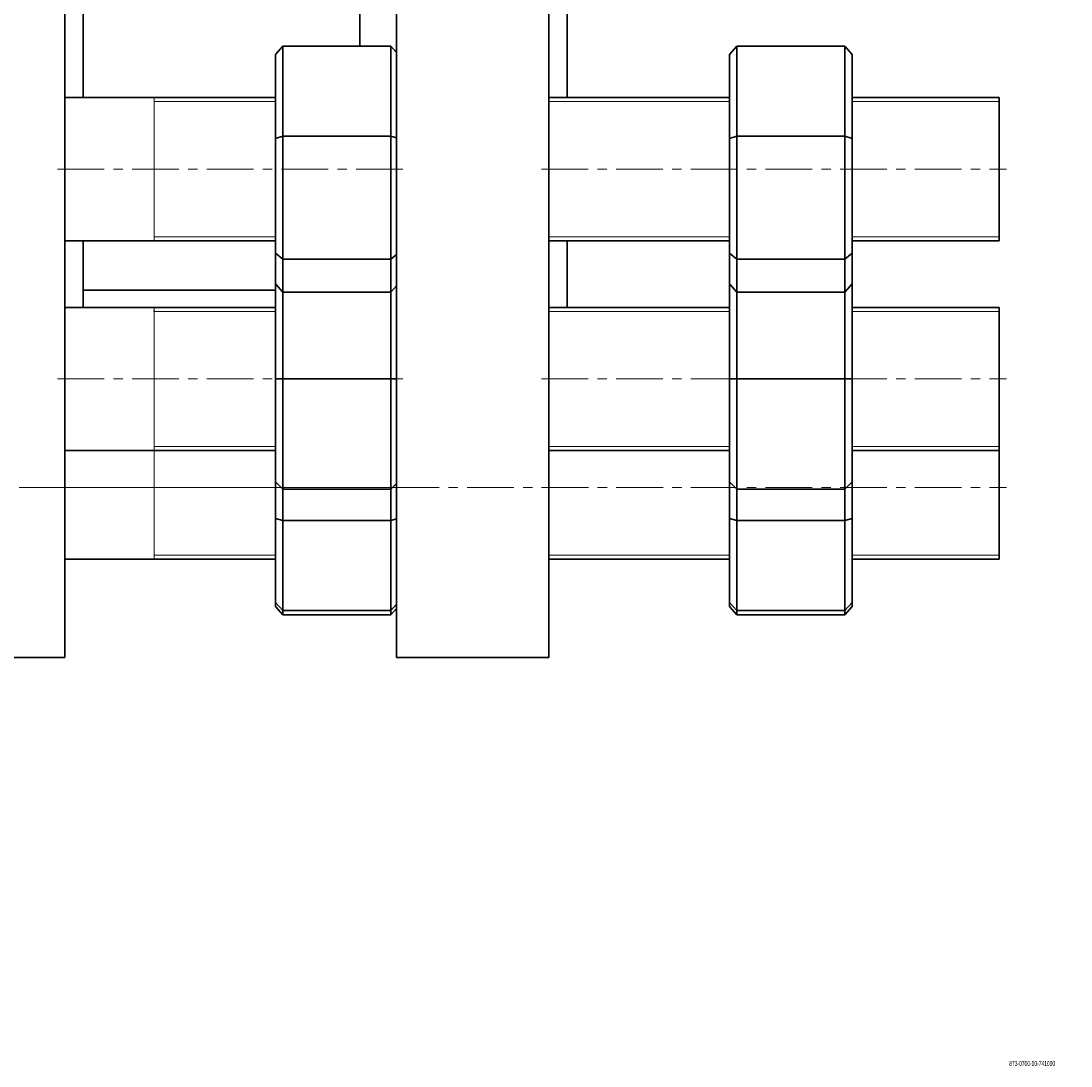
# Model space of a CAD drawing. Header units: millimetres. Extents: x -562 to 1075, y 1 to 1072.
# Tile 2 of 6: x -264 to 21, y 1 to 286. Entities that reach past the tile are written whole.
import ezdxf

# ---------------------------------------------------------------- set-up
doc = ezdxf.new("R2010")
doc.units = ezdxf.units.MM
doc.linetypes.add('CENTERX2', pattern=[20.32, 12.7, -2.54, 2.54, -2.54])
doc.layers.add('NOTE', color=7, linetype='Continuous')
doc.layers.add('SLD-0', color=179, linetype='Continuous')
doc.styles.add('SLDTEXTSTYLE0', font='TXT', dxfattribs={"width": 0.605})

msp = doc.modelspace()

# ---------------------------------------------------------------- linework, layer by layer
at = {"color": 7, "linetype": 'Continuous', "lineweight": 35}
for p, q in [((-252.38, 112.47), (-252.38, 592.47)), ((-162.13, 112.47), (-162.13, 592.47)), ((-120.63, 112.47), (-120.63, 592.47)), ((-247.38, 264.88), (-247.38, 306.64)), ((-115.63, 264.88), (-115.63, 306.64)), ((-172.13, 278.84), (-172.13, 291.5)), ((-193.07, 278.84), (-195.07, 276.61)), ((-193.07, 278.84), (-193.07, 254.35)), ((-163.67, 278.84), (-193.07, 278.84)), ((-163.67, 254.35), (-163.67, 278.84)), ((-162.13, 277.12), (-163.67, 278.84)), ((-69.53, 278.84), (-71.53, 276.61)), ((-69.53, 278.84), (-69.53, 254.35)), ((-40.13, 278.84), (-69.53, 278.84)), ((-40.13, 254.35), (-40.13, 278.84)), ((-38.13, 276.61), (-40.13, 278.84)), ((-195.07, 253.75), (-195.07, 276.61)), ((-71.53, 253.75), (-71.53, 276.61)), ((-38.13, 276.61), (-38.13, 253.75)), ((-38.06, 265.93), (-38.13, 265.93)), ((-195.07, 264.88), (-252.38, 264.88)), ((-71.53, 264.88), (-120.63, 264.88)), ((1.87, 264.88), (-38.13, 264.88)), ((1.87, 225.88), (1.87, 264.88)), ((-195.07, 253.75), (-193.07, 254.35)), ((-195.07, 222.52), (-195.07, 253.75)), ((-193.07, 254.35), (-193.07, 220.89)), ((-163.67, 254.35), (-193.07, 254.35)), ((-163.67, 220.89), (-163.67, 254.35)), ((-162.13, 253.88), (-163.67, 254.35)), ((-71.53, 253.75), (-69.53, 254.35)), ((-71.53, 222.52), (-71.53, 253.75)), ((-40.13, 254.35), (-69.53, 254.35)), ((-69.53, 254.35), (-69.53, 220.89)), ((-40.13, 220.89), (-40.13, 254.35)), ((-38.13, 253.75), (-40.13, 254.35)), ((-38.13, 253.75), (-38.13, 222.52)), ((-252.38, 225.88), (-195.07, 225.88)), ((-247.38, 207.78), (-247.38, 225.88)), ((-120.63, 225.88), (-71.53, 225.88)), ((-115.63, 207.78), (-115.63, 225.88)), ((-38.13, 225.88), (1.87, 225.88)), ((-195.07, 222.52), (-193.07, 220.89)), ((-195.07, 214.15), (-195.07, 222.52)), ((-163.67, 220.89), (-193.07, 220.89)), ((-193.07, 220.89), (-193.07, 211.92)), ((-163.67, 220.89), (-162.13, 222.15)), ((-163.67, 211.92), (-163.67, 220.89)), ((-71.53, 222.52), (-69.53, 220.89)), ((-71.53, 214.15), (-71.53, 222.52)), ((-40.13, 220.89), (-69.53, 220.89)), ((-69.53, 220.89), (-69.53, 211.92)), ((-40.13, 220.89), (-38.13, 222.52)), ((-40.13, 211.92), (-40.13, 220.89)), ((-38.13, 222.52), (-38.13, 214.15)), ((-247.38, 212.47), (-195.07, 212.47)), ((-195.07, 214.15), (-193.07, 211.92)), ((-195.07, 188.28), (-195.07, 214.15)), ((-163.67, 211.92), (-193.07, 211.92)), ((-193.07, 211.92), (-193.07, 188.28)), ((-163.67, 211.92), (-162.13, 213.64)), ((-163.67, 188.28), (-163.67, 211.92)), ((-71.53, 214.15), (-69.53, 211.92)), ((-71.53, 188.28), (-71.53, 214.15)), ((-40.13, 211.92), (-69.53, 211.92)), ((-69.53, 211.92), (-69.53, 188.28)), ((-40.13, 211.92), (-38.13, 214.15)), ((-40.13, 188.28), (-40.13, 211.92)), ((-38.13, 214.15), (-38.13, 188.28)), ((-195.07, 207.78), (-252.38, 207.78)), ((-71.53, 207.78), (-120.63, 207.78)), ((1.87, 207.78), (-38.13, 207.78)), ((1.87, 168.78), (1.87, 207.78)), ((-195.07, 188.28), (-193.07, 188.28)), ((-195.07, 160.28), (-195.07, 188.28)), ((-193.07, 188.28), (-193.07, 158.28)), ((-163.67, 188.28), (-193.07, 188.28)), ((-163.67, 158.28), (-163.67, 188.28)), ((-162.13, 188.28), (-163.67, 188.28)), ((-71.53, 160.28), (-71.53, 188.28)), ((-71.53, 188.28), (-69.53, 188.28)), ((-40.13, 188.28), (-69.53, 188.28)), ((-69.53, 188.28), (-69.53, 158.28)), ((-38.13, 188.28), (-40.13, 188.28)), ((-40.13, 158.28), (-40.13, 188.28)), ((-38.13, 188.28), (-38.13, 160.28)), ((-252.38, 168.78), (-195.07, 168.78)), ((-120.63, 168.78), (-71.53, 168.78)), ((-38.13, 168.78), (1.87, 168.78)), ((1.87, 139.22), (1.87, 168.78)), ((-195.07, 160.28), (-193.07, 158.28)), ((-195.07, 150.35), (-195.07, 160.28)), ((-71.53, 160.28), (-69.53, 158.28)), ((-71.53, 150.35), (-71.53, 160.28)), ((-40.13, 158.28), (-38.13, 160.28)), ((-38.13, 160.28), (-38.13, 150.35)), ((-163.67, 158.28), (-193.07, 158.28)), ((-193.07, 158.28), (-193.07, 149.75)), ((-163.67, 158.28), (-162.13, 159.82)), ((-163.67, 149.75), (-163.67, 158.28)), ((-40.13, 158.28), (-69.53, 158.28)), ((-69.53, 158.28), (-69.53, 149.75)), ((-40.13, 149.75), (-40.13, 158.28)), ((-195.07, 150.35), (-193.07, 149.75)), ((-195.07, 127.49), (-195.07, 150.35)), ((-163.67, 149.75), (-193.07, 149.75)), ((-193.07, 149.75), (-193.07, 125.25)), ((-162.13, 150.21), (-163.67, 149.75)), ((-163.67, 125.25), (-163.67, 149.75)), ((-71.53, 127.49), (-71.53, 150.35)), ((-71.53, 150.35), (-69.53, 149.75)), ((-40.13, 149.75), (-69.53, 149.75)), ((-69.53, 149.75), (-69.53, 125.25)), ((-38.13, 150.35), (-40.13, 149.75)), ((-40.13, 125.25), (-40.13, 149.75)), ((-38.13, 150.35), (-38.13, 127.49)), ((-252.38, 139.22), (-195.07, 139.22)), ((-120.63, 139.22), (-71.53, 139.22)), ((-38.13, 139.22), (1.87, 139.22)), ((-195.07, 127.49), (-193.07, 125.25)), ((-195.07, 126.38), (-195.07, 127.49)), ((-195.07, 126.38), (-193.07, 124.07)), ((-163.67, 125.25), (-162.13, 126.98)), ((-163.67, 124.07), (-162.13, 125.86)), ((-71.53, 127.49), (-69.53, 125.25)), ((-71.53, 126.38), (-71.53, 127.49)), ((-71.53, 126.38), (-69.53, 124.07)), ((-40.13, 125.25), (-38.13, 127.49)), ((-40.13, 124.07), (-38.13, 126.38)), ((-38.13, 127.49), (-38.13, 126.38)), ((-163.67, 125.25), (-193.07, 125.25)), ((-193.07, 125.25), (-193.07, 124.07)), ((-163.67, 124.07), (-193.07, 124.07)), ((-163.67, 124.07), (-163.67, 125.25)), ((-40.13, 125.25), (-69.53, 125.25)), ((-69.53, 125.25), (-69.53, 124.07)), ((-40.13, 124.07), (-69.53, 124.07)), ((-40.13, 124.07), (-40.13, 125.25)), ((-293.88, 112.47), (-252.38, 112.47)), ((-162.13, 112.47), (-120.63, 112.47))]:
    msp.add_line(p, q, dxfattribs=at)
at = {"color": 7, "linetype": 'Continuous', "lineweight": 18}
for p, q in [((-195.07, 263.78), (-228.13, 263.78)), ((-71.53, 263.78), (-120.63, 263.78)), ((1.87, 263.78), (-38.13, 263.78)), ((-228.13, 226.98), (-195.07, 226.98)), ((-120.63, 226.98), (-71.53, 226.98)), ((-38.13, 226.98), (1.87, 226.98)), ((-195.07, 206.67), (-228.13, 206.67)), ((-71.53, 206.67), (-120.63, 206.67)), ((1.87, 206.67), (-38.13, 206.67)), ((-228.13, 169.88), (-195.07, 169.88)), ((-120.63, 169.88), (-71.53, 169.88)), ((-38.13, 169.88), (1.87, 169.88)), ((-228.13, 140.32), (-195.07, 140.32)), ((-120.63, 140.32), (-71.53, 140.32)), ((-38.13, 140.32), (1.87, 140.32))]:
    msp.add_line(p, q, dxfattribs=at)
at = {"color": 7, "linetype": 'Continuous', "lineweight": 25}
for p, q in [((-228.13, 225.88), (-228.13, 226.06)), ((-228.13, 206.67), (-228.13, 207.05)), ((-228.13, 168.78), (-228.13, 168.96)), ((-228.13, 139.22), (-228.13, 139.4)), ((-228.13, 139.22), (-228.13, 139.4))]:
    msp.add_line(p, q, dxfattribs=at)
at = {"color": 7, "linetype": 'Continuous', "lineweight": 18, "flags": 128}
for points in [[(-228.13, 226.06), (-228.13, 226.6), (-228.13, 227.49), (-228.13, 228.72), (-228.13, 230.25), (-228.13, 232.07), (-228.13, 234.13), (-228.13, 236.41), (-228.13, 238.85), (-228.13, 241.41), (-228.13, 244.05), (-228.13, 246.71), (-228.13, 249.35), (-228.13, 251.91), (-228.13, 254.35), (-228.13, 256.63), (-228.13, 258.69), (-228.13, 260.51), (-228.13, 262.04), (-228.13, 263.27), (-228.13, 264.16), (-228.13, 264.7), (-228.13, 264.88), (-228.13, 264.88)], [(-228.13, 207.05), (-228.13, 207.59), (-228.13, 207.78)], [(-228.13, 168.96), (-228.13, 169.5), (-228.13, 170.39), (-228.13, 171.61), (-228.13, 173.15), (-228.13, 174.97), (-228.13, 177.03), (-228.13, 179.3), (-228.13, 181.74), (-228.13, 184.31), (-228.13, 186.94), (-228.13, 189.61), (-228.13, 192.24), (-228.13, 194.81), (-228.13, 197.25), (-228.13, 199.52), (-228.13, 201.58), (-228.13, 203.4), (-228.13, 204.94), (-228.13, 206.16), (-228.13, 207.05), (-228.13, 207.59), (-228.13, 207.78), (-228.13, 207.78)], [(-228.13, 139.4), (-228.13, 139.94), (-228.13, 140.83), (-228.13, 142.05), (-228.13, 143.59), (-228.13, 145.41), (-228.13, 147.47), (-228.13, 149.74), (-228.13, 152.19), (-228.13, 154.75), (-228.13, 157.38), (-228.13, 160.05), (-228.13, 162.68), (-228.13, 165.25), (-228.13, 167.69), (-228.13, 169.96), (-228.13, 172.02), (-228.13, 173.84), (-228.13, 175.38), (-228.13, 176.6), (-228.13, 177.49), (-228.13, 178.03), (-228.13, 178.22), (-228.13, 178.22)], [(-228.13, 139.4), (-228.13, 139.94), (-228.13, 140.32)]]:
    msp.add_lwpolyline(points, dxfattribs=at)
at = {"layer": 'NOTE', "linetype": 'CENTERX2', "lineweight": 18}
for p, q in [((-254.38, 245.38), (-160.13, 245.38)), ((-122.63, 245.38), (3.87, 245.38)), ((-254.38, 188.28), (-160.13, 188.28)), ((-122.63, 188.28), (3.87, 188.28)), ((-528.97, 158.72), (-82.13, 158.72)), ((-254.38, 158.72), (-160.13, 158.72)), ((-122.63, 158.72), (3.87, 158.72))]:
    msp.add_line(p, q, dxfattribs=at)

# ---------------------------------------------------------------- texts
at = {"layer": 'SLD-0', "insert": (4.65, 2.64), "char_height": 1.3229, "attachment_point": 1, "style": 'SLDTEXTSTYLE0'}
msp.add_mtext('873-0700-00-741000', dxfattribs=at)

doc.saveas('drawing.dxf')
